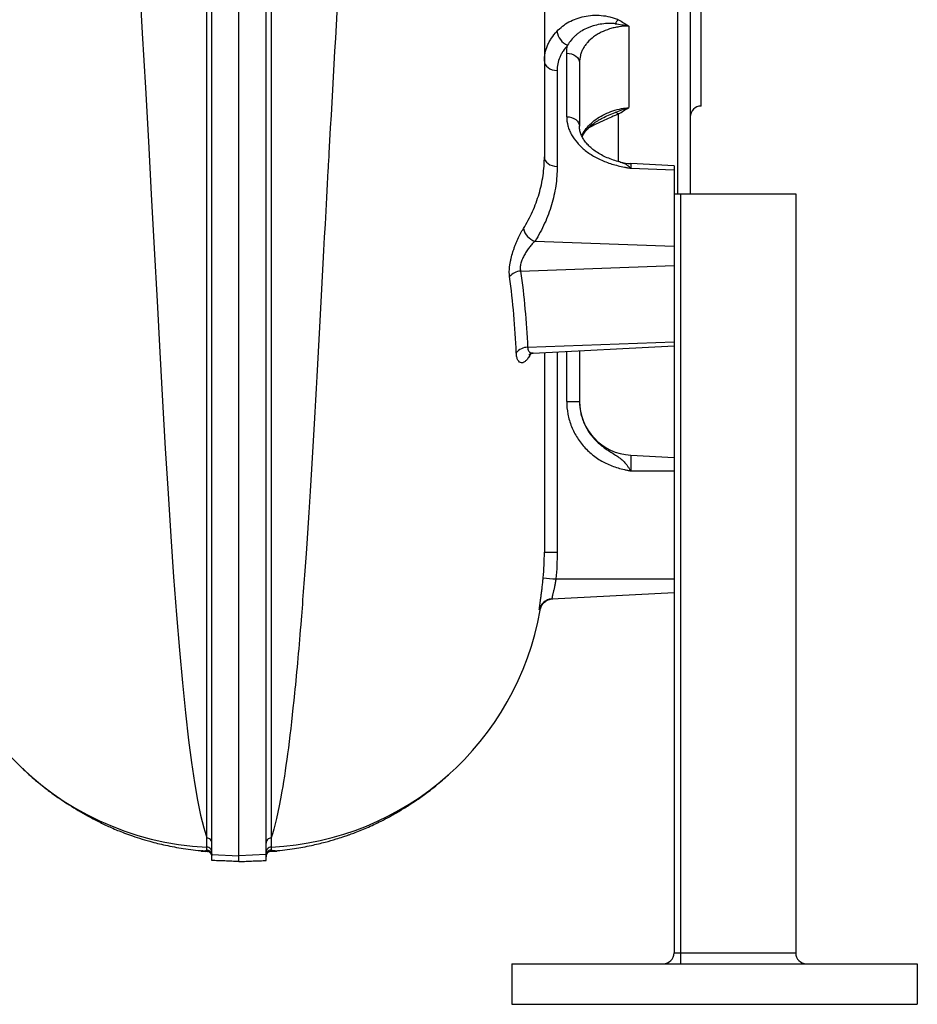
# Model space of a CAD drawing. Header units: millimetres. Extents: x 7 to 1926, y 9 to 1151.
# Tile 8 of 14: x 1594 to 1926, y 9 to 373. Entities that reach past the tile are written whole.
import ezdxf

# ---------------------------------------------------------------- set-up
doc = ezdxf.new("R2010")
doc.units = ezdxf.units.MM

msp = doc.modelspace()

# ---------------------------------------------------------------- linework, layer by layer
at = {"color": 8, "linetype": 'Continuous', "lineweight": 25}
for p, q in [((1837.83, 308.66), (1837.83, 766.47)), ((1815.78, 320.55), (1815.78, 338.17)), ((1820.35, 319.78), (1820.35, 318.07)), ((1793.13, 250.11), (1793.13, 175.93)), ((1796.66, 231.8), (1796.66, 250.29))]:
    msp.add_line(p, q, dxfattribs=at)
at = {"color": 7, "linetype": 'Continuous', "lineweight": 25}
for p, q in [((1842.4, 761.49), (1842.4, 308.66)), ((1846.4, 341.07), (1846.4, 711.07)), ((1819.65, 370.71), (1819.65, 340.54)), ((1796.66, 337.14), (1796.66, 360.68)), ((1801.4, 357.15), (1801.4, 333.61)), ((1793.13, 354.23), (1793.13, 318.73)), ((1836.4, 318.94), (1820.35, 319.78)), ((1820.35, 318.07), (1836.4, 317.48)), ((1836.4, 318.94), (1836.4, 317.48)), ((1836.4, 317.48), (1836.4, 308.66)), ((1836.4, 308.66), (1838.8, 308.66)), ((1836.4, 308.66), (1836.4, 27.66)), ((1838.8, 308.66), (1838.8, 27.66)), ((1838.8, 308.66), (1881.4, 308.66)), ((1881.4, 308.66), (1881.4, 27.66)), ((1784.95, 291.1), (1836.4, 289.19)), ((1779.58, 280.02), (1836.4, 282.12)), ((1782.19, 251.83), (1836.4, 253.84)), ((1784.3, 249.64), (1836.4, 252.37)), ((1801.4, 250.54), (1801.4, 231.8)), ((1796.66, 231.8), (1801.4, 231.8)), ((1820.35, 211.92), (1820.35, 206.07)), ((1820.35, 211.92), (1836.4, 211.07)), ((1820.35, 206.07), (1836.4, 206.07)), ((1788.4, 175.93), (1793.13, 175.93)), ((1792.69, 166.07), (1836.4, 166.07)), ((1791.19, 158.7), (1836.4, 161.07)), ((1786.83, 154.58), (1786.83, 154.58)), ((1661.41, 65.53), (1661.41, 65.18)), ((1663.4, 65.18), (1661.41, 65.18)), ((1661.9, 65.44), (1663.02, 65.27)), ((1665.4, 64.15), (1675.4, 63.63)), ((1685.4, 64.15), (1675.4, 63.63)), ((1689.38, 65.18), (1687.33, 65.18)), ((1687.84, 65.28), (1688.89, 65.44)), ((1689.38, 65.18), (1689.38, 65.53)), ((1836.4, 27.66), (1838.8, 27.66)), ((1838.8, 27.66), (1838.8, 23.66)), ((1838.8, 27.66), (1881.4, 27.66)), ((1776.4, 23.66), (1926.4, 23.66)), ((1776.4, 23.66), (1776.4, 8.66)), ((1926.4, 23.66), (1926.4, 8.66)), ((1776.4, 8.66), (1926.4, 8.66))]:
    msp.add_line(p, q, dxfattribs=at)
at = {"color": 8, "linetype": 'Continuous', "lineweight": 25, "flags": 128}
msp.add_lwpolyline([(1638.44, 388.6), (1639.62, 368.08), (1640.76, 347.86), (1641.87, 327.97), (1642.95, 308.44), (1644.03, 288.43), (1645.08, 268.94), (1646.12, 250.05), (1647.13, 231.83), (1648.14, 214.34), (1649.15, 197.64), (1650.17, 181.79), (1651.2, 166.84), (1652.25, 152.81), (1653.34, 139.74), (1654.46, 127.64), (1655.6, 116.53), (1656.77, 106.45), (1657.86, 98.12), (1658.96, 90.71), (1660.08, 84.22), (1661.2, 78.64), (1662.34, 73.98), (1663.48, 70.22), (1663.48, 70.22)], dxfattribs=at)
at = {"color": 7, "linetype": 'Continuous', "lineweight": 25, "flags": 128}
for points in [[(1788.4, 357.76), (1788.49, 357.09), (1788.75, 356.45), (1789.19, 355.85), (1789.77, 355.32), (1790.48, 354.88), (1791.3, 354.55), (1792.2, 354.33), (1793.13, 354.23)], [(1796.66, 360.68), (1797.6, 360.59), (1798.49, 360.36), (1799.31, 360.03), (1800.02, 359.59), (1800.61, 359.06), (1801.04, 358.46), (1801.31, 357.82), (1801.4, 357.15)], [(1796.66, 337.14), (1797.6, 337.04), (1798.49, 336.82), (1799.31, 336.49), (1800.02, 336.05), (1800.61, 335.52), (1801.04, 334.92), (1801.31, 334.28), (1801.4, 333.61)], [(1788.4, 322.26), (1788.49, 321.59), (1788.75, 320.95), (1789.19, 320.35), (1789.77, 319.82), (1790.48, 319.38), (1791.3, 319.05), (1792.2, 318.82), (1793.13, 318.73)]]:
    msp.add_lwpolyline(points, dxfattribs=at)
at = {"color": 7, "linetype": 'Continuous', "lineweight": 25}
for centre, radius, start, end in [((1822.74, 366.29), 9.7, 135.8572, 147.2111), ((1799.82, 369.85), 6.88, 189.2303, 245.7593), ((1846.4, 337.07), 4, 90, 180), ((1813.82, 335.61), 3.23, 52.6399, 76.306), ((1821.4, 339.76), 20, 255.8003, 267), ((1786.69, 297.04), 6.19, 192.1202, 253.6648), ((1780.04, 274.11), 5.93, 94.4825, 139.3791), ((1782.28, 246.29), 5.54, 90.9493, 140.4245), ((1821.4, 231.89), 20, 180, 267), ((1668.4, 172.73), 106, 180, 267.3463), ((1814.54, 419.71), 254.58, 264.0108, 265.0774), ((1791.45, 153.71), 5, 93.0003, 117.613), ((1682.4, 172.73), 106, 272.6537, 350.142), ((1832.4, 27.66), 4, 270, 0), ((1885.4, 27.66), 4, 180, 270)]:
    msp.add_arc(centre, radius, start, end, dxfattribs=at)
at = {"color": 8, "linetype": 'Continuous', "lineweight": 25}
msp.add_arc((1791.45, 153.71), 5, 117.6152, 169.1963, dxfattribs=at)
at = {"color": 7, "linetype": 'Continuous', "lineweight": 25}
for points, knots in [([(1663.48, 70.22), (1663.48, 71.18), (1663.48, 72.26), (1663.48, 74.65), (1663.48, 75.96), (1663.48, 80.21), (1663.48, 83.49), (1663.48, 90.95), (1663.48, 95.16), (1663.48, 102.22), (1663.48, 104.69), (1663.48, 108.59), (1663.47, 109.92), (1663.47, 112.64), (1663.47, 114.03), (1663.47, 121.15), (1663.47, 127.28), (1663.47, 137.14), (1663.47, 140.54), (1663.47, 145.8), (1663.47, 147.58), (1663.47, 151.2), (1663.47, 153.04), (1663.47, 162.35), (1663.47, 170.19), (1663.47, 182.53), (1663.47, 186.74), (1663.47, 193.2), (1663.47, 195.38), (1663.47, 199.78), (1663.47, 202.01), (1663.47, 222.18), (1663.47, 241.27), (1663.47, 271.6), (1663.47, 281.99), (1663.47, 298), (1663.47, 303.41), (1663.47, 311.63), (1663.47, 314.39), (1663.47, 319.94), (1663.47, 322.73), (1663.47, 336.69), (1663.47, 348.01), (1663.47, 370.9), (1663.47, 382.48), (1663.47, 405.91), (1663.47, 417.76), (1663.47, 432.75), (1663.47, 435.75), (1663.47, 441.78), (1663.47, 444.8), (1663.47, 453.84), (1663.47, 459.86), (1663.47, 471.89), (1663.47, 477.9), (1663.47, 486.91), (1663.47, 489.91), (1663.47, 495.91), (1663.47, 498.91), (1663.47, 513.9), (1663.47, 525.86), (1663.47, 543.77), (1663.47, 549.74), (1663.47, 558.67), (1663.47, 561.65), (1663.47, 567.58), (1663.47, 570.52), (1663.47, 585.19), (1663.47, 596.71), (1663.47, 619.3), (1663.47, 630.37), (1663.47, 646.65), (1663.47, 652.02), (1663.47, 659.99), (1663.47, 662.64), (1663.47, 667.89), (1663.47, 670.51), (1663.47, 683.5), (1663.47, 693.48), (1663.47, 712.65), (1663.47, 721.85), (1663.47, 739.45), (1663.47, 747.87), (1663.47, 757.89), (1663.47, 759.87), (1663.47, 762.8), (1663.47, 763.77), (1663.47, 765.7), (1663.47, 766.65), (1663.47, 771.38), (1663.47, 775.02), (1663.47, 785.55), (1663.47, 792.03), (1663.47, 803.97), (1663.47, 809.43), (1663.47, 816.82), (1663.47, 819.16), (1663.47, 821.91), (1663.47, 822.45), (1663.47, 823.52), (1663.47, 824.05), (1663.47, 825.59), (1663.47, 826.58), (1663.47, 831.35), (1663.47, 834.56), (1663.47, 839.78), (1663.47, 841.8), (1663.47, 844.64), (1663.47, 845.47), (1663.47, 845.68)], [0, 0, 0, 0, 0.015625, 0.015625, 0.03125, 0.03125, 0.0625, 0.0625, 0.09375, 0.09375, 0.109375, 0.109375, 0.117188, 0.117188, 0.125, 0.125, 0.15625, 0.15625, 0.171875, 0.171875, 0.179688, 0.179688, 0.1875, 0.1875, 0.21875, 0.21875, 0.234375, 0.234375, 0.242188, 0.242188, 0.25, 0.25, 0.3125, 0.3125, 0.34375, 0.34375, 0.359375, 0.359375, 0.367188, 0.367188, 0.375, 0.375, 0.40625, 0.40625, 0.4375, 0.4375, 0.46875, 0.46875, 0.476563, 0.476563, 0.484375, 0.484375, 0.5, 0.5, 0.515625, 0.515625, 0.523438, 0.523438, 0.53125, 0.53125, 0.5625, 0.5625, 0.578125, 0.578125, 0.585938, 0.585938, 0.59375, 0.59375, 0.625, 0.625, 0.65625, 0.65625, 0.671875, 0.671875, 0.679688, 0.679688, 0.6875, 0.6875, 0.71875, 0.71875, 0.75, 0.75, 0.78125, 0.78125, 0.789063, 0.789063, 0.792969, 0.792969, 0.796875, 0.796875, 0.8125, 0.8125, 0.84375, 0.84375, 0.875, 0.875, 0.890625, 0.890625, 0.894531, 0.894531, 0.898438, 0.898438, 0.90625, 0.90625, 0.9375, 0.9375, 0.96875, 0.96875, 1, 1, 1, 1]), ([(1687.32, 845.57), (1687.32, 845.2), (1687.32, 844.22), (1687.32, 841.09), (1687.32, 838.93), (1687.32, 833.45), (1687.32, 830.12), (1687.32, 825.21), (1687.32, 824.19), (1687.32, 822.07), (1687.32, 820.98), (1687.32, 817.59), (1687.32, 815.21), (1687.32, 807.66), (1687.32, 802.12), (1687.32, 790.02), (1687.32, 783.47), (1687.32, 772.84), (1687.32, 769.17), (1687.32, 764.41), (1687.32, 763.45), (1687.32, 761.51), (1687.32, 760.53), (1687.32, 757.58), (1687.32, 755.59), (1687.32, 745.51), (1687.32, 737.05), (1687.32, 719.38), (1687.32, 710.17), (1687.32, 690.97), (1687.32, 680.99), (1687.32, 669.3), (1687.32, 668), (1687.32, 665.38), (1687.32, 664.07), (1687.32, 660.13), (1687.32, 657.48), (1687.32, 649.51), (1687.32, 644.14), (1687.32, 627.88), (1687.32, 616.82), (1687.32, 594.29), (1687.32, 582.82), (1687.32, 568.21), (1687.32, 565.27), (1687.32, 560.85), (1687.32, 559.37), (1687.32, 556.41), (1687.32, 554.92), (1687.32, 547.5), (1687.32, 541.55), (1687.32, 523.7), (1687.32, 511.78), (1687.32, 496.87), (1687.32, 493.88), (1687.32, 487.91), (1687.32, 484.92), (1687.32, 475.96), (1687.32, 469.98), (1687.32, 458.02), (1687.32, 452.03), (1687.32, 443.05), (1687.32, 440.05), (1687.32, 434.06), (1687.32, 431.07), (1687.32, 416.15), (1687.32, 404.36), (1687.32, 381.06), (1687.32, 369.55), (1687.32, 346.81), (1687.32, 335.57), (1687.32, 321.71), (1687.32, 318.94), (1687.32, 313.43), (1687.32, 310.68), (1687.32, 302.5), (1687.32, 297.12), (1687.32, 281.19), (1687.32, 270.85), (1687.32, 250.76), (1687.32, 240.99), (1687.32, 222.04), (1687.32, 212.85), (1687.32, 201.73), (1687.32, 199.52), (1687.32, 195.15), (1687.32, 192.98), (1687.32, 186.55), (1687.32, 182.36), (1687.32, 170.09), (1687.32, 162.29), (1687.32, 151.18), (1687.32, 147.58), (1687.32, 140.59), (1687.32, 137.21), (1687.32, 127.39), (1687.32, 121.28), (1687.32, 112.78), (1687.32, 110.06), (1687.32, 104.85), (1687.32, 102.36), (1687.32, 95.27), (1687.32, 91.04), (1687.31, 85.41), (1687.31, 83.64), (1687.31, 81.16), (1687.31, 80.37), (1687.31, 78.83), (1687.31, 78.08), (1687.31, 75.95), (1687.31, 74.64), (1687.32, 72.85), (1687.32, 72.29), (1687.32, 71.48), (1687.32, 71.09), (1687.32, 70.65), (1687.32, 70.43), (1687.32, 70.33), (1687.32, 70.28), (1687.32, 70.25), (1687.32, 70.24), (1687.32, 70.22)], [0, 0, 0, 0, 0.03125, 0.03125, 0.0625, 0.0625, 0.09375, 0.09375, 0.101563, 0.101563, 0.109375, 0.109375, 0.125, 0.125, 0.15625, 0.15625, 0.1875, 0.1875, 0.203125, 0.203125, 0.207031, 0.207031, 0.210938, 0.210938, 0.21875, 0.21875, 0.25, 0.25, 0.28125, 0.28125, 0.3125, 0.3125, 0.316406, 0.316406, 0.320313, 0.320313, 0.328125, 0.328125, 0.34375, 0.34375, 0.375, 0.375, 0.40625, 0.40625, 0.414062, 0.414062, 0.417969, 0.417969, 0.421875, 0.421875, 0.4375, 0.4375, 0.46875, 0.46875, 0.476563, 0.476563, 0.484375, 0.484375, 0.5, 0.5, 0.515625, 0.515625, 0.523438, 0.523438, 0.53125, 0.53125, 0.5625, 0.5625, 0.59375, 0.59375, 0.625, 0.625, 0.632813, 0.632813, 0.640625, 0.640625, 0.65625, 0.65625, 0.6875, 0.6875, 0.71875, 0.71875, 0.75, 0.75, 0.757813, 0.757813, 0.765625, 0.765625, 0.78125, 0.78125, 0.8125, 0.8125, 0.828125, 0.828125, 0.84375, 0.84375, 0.875, 0.875, 0.890625, 0.890625, 0.90625, 0.90625, 0.9375, 0.9375, 0.953125, 0.953125, 0.960938, 0.960938, 0.96875, 0.96875, 0.984375, 0.984375, 0.992188, 0.992188, 0.996094, 0.998047, 0.999023, 0.999512, 0.999756, 0.999756, 1, 1, 1, 1]), ([(1760.62, 834.43), (1757.34, 834.71), (1753.17, 828.31), (1746.77, 804.4), (1740.79, 770.82), (1735.77, 726.28), (1730.37, 667.91), (1725.98, 610.38), (1721.3, 537.84), (1718.99, 500.3), (1716.43, 457.89), (1713.09, 401.88), (1709.92, 346.18), (1706.97, 292.57), (1704.15, 239.26), (1700.98, 185.49), (1698.24, 148.21), (1695.33, 115.84), (1692.9, 96.85), (1690, 79.88), (1688.66, 74.11), (1687.32, 70.22)], [0.0289559, 0.0289559, 0.0289559, 0.0289559, 0.1177428, 0.1428604, 0.2103782, 0.2935657, 0.3030135, 0.3956489, 0.4563006, 0.4882843, 0.4882843, 0.560176, 0.6263369, 0.6320677, 0.7039595, 0.7758512, 0.8075328, 0.8477429, 0.9196346, 0.9196346, 0.9788971, 0.9788971, 0.9788971, 0.9788971]), ([(1665.4, 64.15), (1665.4, 66.27), (1665.4, 69.76), (1665.4, 77.05), (1665.4, 79.82), (1665.4, 86.06), (1665.4, 89.53), (1665.4, 100.98), (1665.4, 109.99), (1665.4, 130.57), (1665.4, 142.13), (1665.4, 167.65), (1665.4, 181.63), (1665.4, 211.73), (1665.4, 227.85), (1665.4, 261.83), (1665.4, 279.7), (1665.4, 316.66), (1665.4, 335.75), (1665.4, 374.83), (1665.4, 394.82), (1665.4, 435.45), (1665.4, 456.07), (1665.4, 482.03), (1665.4, 487.24), (1665.4, 497.64), (1665.4, 502.83), (1665.4, 518.32), (1665.4, 528.58), (1665.4, 559.07), (1665.4, 579), (1665.4, 637), (1665.4, 673.29), (1665.4, 722.03), (1665.4, 737.32), (1665.4, 765.4), (1665.4, 778.17), (1665.4, 789.44), (1665.4, 789.44), (1665.4, 789.44), (1665.4, 789.44)], [0.0000014, 0.0000014, 0.0000014, 0.0000014, 0.0625, 0.0625, 0.09375, 0.09375, 0.125, 0.125, 0.1875, 0.1875, 0.25, 0.25, 0.3125, 0.3125, 0.375, 0.375, 0.4375, 0.4375, 0.5, 0.5, 0.5625, 0.5625, 0.625, 0.625, 0.640625, 0.640625, 0.65625, 0.65625, 0.6875, 0.6875, 0.75, 0.75, 0.875, 0.875, 0.9375, 0.9375, 1, 1, 1, 1.0000004, 1.0000004, 1.0000004, 1.0000004]), ([(1675.4, 63.63), (1675.4, 65.75), (1675.4, 69.24), (1675.4, 76.54), (1675.4, 79.32), (1675.4, 85.56), (1675.4, 89.04), (1675.4, 100.5), (1675.4, 109.53), (1675.4, 130.13), (1675.4, 141.71), (1675.4, 167.26), (1675.4, 181.25), (1675.4, 211.39), (1675.4, 227.53), (1675.4, 261.56), (1675.4, 279.44), (1675.4, 316.45), (1675.4, 335.57), (1675.4, 374.69), (1675.4, 394.71), (1675.4, 435.38), (1675.4, 456.03), (1675.4, 482.03), (1675.4, 487.24), (1675.4, 497.66), (1675.4, 502.85), (1675.4, 518.37), (1675.4, 528.64), (1675.4, 559.17), (1675.4, 579.13), (1675.4, 637.22), (1675.4, 673.56), (1675.4, 722.38), (1675.4, 737.68), (1675.4, 765.8), (1675.4, 778.59), (1675.4, 789.88)], [0, 0, 0, 0, 0.0625, 0.0625, 0.09375, 0.09375, 0.125, 0.125, 0.1875, 0.1875, 0.25, 0.25, 0.3125, 0.3125, 0.375, 0.375, 0.4375, 0.4375, 0.5, 0.5, 0.5625, 0.5625, 0.625, 0.625, 0.640625, 0.640625, 0.65625, 0.65625, 0.6875, 0.6875, 0.75, 0.75, 0.875, 0.875, 0.9375, 0.9375, 1, 1, 1, 1]), ([(1685.4, 64.15), (1685.4, 66.27), (1685.4, 69.76), (1685.4, 77.05), (1685.4, 79.82), (1685.4, 86.06), (1685.4, 89.53), (1685.4, 100.98), (1685.4, 109.99), (1685.4, 130.57), (1685.4, 142.13), (1685.4, 167.65), (1685.4, 181.63), (1685.4, 211.73), (1685.4, 227.85), (1685.4, 261.83), (1685.4, 279.7), (1685.4, 316.66), (1685.4, 335.75), (1685.4, 374.83), (1685.4, 394.82), (1685.4, 435.45), (1685.4, 456.07), (1685.4, 482.03), (1685.4, 487.24), (1685.4, 497.64), (1685.4, 502.83), (1685.4, 518.32), (1685.4, 528.58), (1685.4, 559.07), (1685.4, 579), (1685.4, 637), (1685.4, 673.29), (1685.4, 722.03), (1685.4, 737.32), (1685.4, 765.4), (1685.4, 778.17), (1685.4, 789.44)], [0, 0, 0, 0, 0.0624986, 0.0624986, 0.0937486, 0.0937486, 0.1249986, 0.1249986, 0.1874986, 0.1874986, 0.2499986, 0.2499986, 0.3124986, 0.3124986, 0.3749986, 0.3749986, 0.4374986, 0.4374986, 0.4999986, 0.4999986, 0.5624986, 0.5624986, 0.6249986, 0.6249986, 0.6406236, 0.6406236, 0.6562486, 0.6562486, 0.6874986, 0.6874986, 0.7499986, 0.7499986, 0.8749986, 0.8749986, 0.9374986, 0.9374986, 0.9999986, 0.9999986, 0.9999986, 0.9999986]), ([(1788.4, 493.81), (1788.4, 471.1), (1788.4, 427.82), (1788.4, 385.28), (1788.4, 350.54), (1788.4, 335.32), (1788.4, 322.26)], [0.4897943, 0.4897943, 0.4897943, 0.4897943, 0.560176, 0.6263369, 0.6320677, 0.6809949, 0.6809949, 0.6809949, 0.6809949]), ([(1793.03, 368.74), (1794.31, 370.11), (1795.8, 371.26), (1798.36, 372.67), (1799.27, 373.08), (1801.16, 373.77), (1802.13, 374.05), (1804.14, 374.46), (1805.18, 374.6), (1807.31, 374.73), (1808.38, 374.71), (1810.52, 374.53), (1811.59, 374.36), (1813.19, 373.98), (1813.72, 373.83), (1814.77, 373.48), (1815.28, 373.28), (1815.78, 373.05)], [0, 0, 0, 0, 0.25, 0.25, 0.375, 0.375, 0.5, 0.5, 0.625, 0.625, 0.75, 0.75, 0.875, 0.875, 0.9375, 0.9375, 1, 1, 1, 1]), ([(1788.4, 357.76), (1788.4, 358.74), (1788.5, 359.72), (1788.89, 361.63), (1789.18, 362.57), (1789.76, 363.96), (1789.98, 364.42), (1790.47, 365.33), (1790.74, 365.78), (1791.6, 367.09), (1792.27, 367.93), (1793.03, 368.74)], [0, 0, 0, 0, 0.25, 0.25, 0.5, 0.5, 0.625, 0.625, 0.75, 0.75, 1, 1, 1, 1]), ([(1814.59, 371.55), (1814.11, 371.6), (1813.64, 371.63), (1812.69, 371.65), (1812.21, 371.65), (1810.81, 371.59), (1809.9, 371.49), (1808.12, 371.19), (1807.25, 370.99), (1805.99, 370.6), (1805.58, 370.46), (1804.77, 370.16), (1804.37, 369.99), (1803.22, 369.46), (1802.5, 369.06), (1801.47, 368.4), (1801.14, 368.17), (1800.5, 367.68), (1800.19, 367.42), (1798.71, 366.1), (1797.74, 364.91), (1797, 363.57)], [0, 0, 0, 0, 0.0625, 0.0625, 0.125, 0.125, 0.25, 0.25, 0.375, 0.375, 0.4375, 0.4375, 0.5, 0.5, 0.625, 0.625, 0.6875, 0.6875, 0.75, 0.75, 1, 1, 1, 1]), ([(1819.65, 370.71), (1818.41, 370.7), (1817.19, 370.6), (1815.41, 370.32), (1814.81, 370.21), (1813.65, 369.95), (1813.08, 369.79), (1811.43, 369.28), (1810.38, 368.87), (1808.89, 368.13), (1808.41, 367.86), (1807.49, 367.3), (1807.05, 367.01), (1805.81, 366.08), (1805.06, 365.4), (1804.08, 364.3), (1803.78, 363.92), (1803.23, 363.15), (1802.73, 362.36), (1802.34, 361.53), (1802, 360.68), (1801.85, 360.25), (1801.51, 358.94), (1801.4, 358.05), (1801.4, 357.15)], [0, 0, 0, 0, 0.125, 0.125, 0.1875, 0.1875, 0.25, 0.25, 0.375, 0.375, 0.4375, 0.4375, 0.5, 0.5, 0.625, 0.625, 0.6875, 0.6875, 0.75, 0.8125, 0.8125, 0.875, 0.875, 1, 1, 1, 1]), ([(1814.59, 371.55), (1815.43, 371.46), (1816.27, 371.34), (1817.95, 371.07), (1818.8, 370.9), (1819.65, 370.71)], [0, 0, 0, 0, 0.5, 0.5, 1, 1, 1, 1]), ([(1797, 363.57), (1796.36, 362.89), (1795.81, 362.17), (1795.08, 361.05), (1794.86, 360.67), (1794.46, 359.9), (1794.27, 359.51), (1793.79, 358.32), (1793.54, 357.52), (1793.22, 355.89), (1793.13, 355.07), (1793.13, 354.23)], [0, 0, 0, 0, 0.25, 0.25, 0.375, 0.375, 0.5, 0.5, 0.75, 0.75, 1, 1, 1, 1]), ([(1814.59, 338.74), (1815.43, 339.09), (1816.27, 339.41), (1817.95, 340.01), (1818.8, 340.29), (1819.65, 340.54)], [0, 0, 0, 0, 0.5, 0.5, 1, 1, 1, 1]), ([(1796.66, 337.14), (1796.66, 336.01), (1796.81, 334.89), (1797.26, 333.22), (1797.44, 332.67), (1797.89, 331.57), (1798.15, 331.02), (1799.04, 329.42), (1799.76, 328.39), (1801.03, 326.93), (1801.49, 326.45), (1802.47, 325.52), (1803, 325.07), (1804.63, 323.79), (1805.81, 323), (1807.74, 321.94), (1808.41, 321.6), (1809.78, 320.96), (1810.48, 320.67), (1811.92, 320.12), (1812.66, 319.87), (1814.15, 319.41), (1814.91, 319.2), (1816.44, 318.82), (1817.22, 318.65), (1818.39, 318.42), (1818.78, 318.35), (1819.37, 318.24), (1819.56, 318.21), (1819.96, 318.14), (1820.16, 318.1), (1820.35, 318.07)], [0, 0, 0, 0, 0.125, 0.125, 0.1875, 0.1875, 0.25, 0.25, 0.375, 0.375, 0.4375, 0.4375, 0.5, 0.5, 0.625, 0.625, 0.6875, 0.6875, 0.75, 0.75, 0.8125, 0.8125, 0.875, 0.875, 0.9375, 0.9375, 0.96875, 0.96875, 0.984375, 0.984375, 1, 1, 1, 1]), ([(1802.37, 329.74), (1802.54, 330.07), (1802.94, 330.86), (1803.9, 332.14), (1805.21, 333.51), (1806.78, 334.79), (1808.33, 335.83), (1809.42, 336.38), (1809.84, 336.59)], [0, 0, 0, 0, 0.1314348, 0.3222531, 0.511777, 0.7005926, 0.8827709, 1, 1, 1, 1]), ([(1816.45, 320.4), (1816.21, 320.45), (1815.15, 320.69), (1813.33, 321.29), (1811.07, 322.18), (1808.99, 323.24), (1807.14, 324.42), (1805.54, 325.69), (1804.2, 327.02), (1803.11, 328.41), (1802.29, 329.81), (1801.73, 331.22), (1801.43, 332.5), (1801.43, 333.29), (1801.43, 333.61)], [0, 0, 0, 0, 0.026871, 0.117002, 0.211011, 0.301681, 0.391335, 0.480849, 0.567575, 0.656639, 0.746899, 0.836281, 0.9333, 1, 1, 1, 1]), ([(1780.64, 295.74), (1781.92, 297.81), (1783.05, 299.92), (1784.98, 304.2), (1785.78, 306.38), (1786.76, 309.71), (1787.04, 310.83), (1787.53, 313.08), (1787.74, 314.22), (1788.07, 316.5), (1788.19, 317.65), (1788.31, 319.37), (1788.35, 319.95), (1788.38, 320.81), (1788.39, 321.24), (1788.39, 321.68), (1788.4, 321.97), (1788.4, 322.11), (1788.4, 322.26)], [0, 0, 0, 0, 0.25, 0.25, 0.5, 0.5, 0.625, 0.625, 0.75, 0.75, 0.875, 0.875, 0.9375, 0.9375, 0.96875, 0.984375, 0.984375, 1, 1, 1, 1]), ([(1793.13, 318.73), (1793.13, 316.32), (1792.96, 313.92), (1792.44, 310.35), (1792.22, 309.17), (1791.71, 306.82), (1791.41, 305.66), (1790.38, 302.19), (1789.53, 299.92), (1787.49, 295.45), (1786.31, 293.26), (1784.95, 291.1)], [0, 0, 0, 0, 0.25, 0.25, 0.375, 0.375, 0.5, 0.5, 0.75, 0.75, 1, 1, 1, 1]), ([(1775.54, 277.97), (1775.46, 278.58), (1775.42, 279.24), (1775.44, 280.32), (1775.46, 280.69), (1775.52, 281.45), (1775.57, 281.84), (1775.68, 282.63), (1775.74, 283.03), (1775.89, 283.84), (1775.98, 284.25), (1776.27, 285.5), (1776.5, 286.32), (1776.89, 287.55), (1777.03, 287.96), (1777.31, 288.77), (1777.46, 289.17), (1777.77, 289.96), (1777.92, 290.35), (1778.24, 291.11), (1778.41, 291.48), (1778.91, 292.59), (1779.25, 293.28), (1779.77, 294.25), (1779.94, 294.57), (1780.29, 295.17), (1780.46, 295.46), (1780.64, 295.74)], [0, 0, 0, 0, 0.125, 0.125, 0.1875, 0.1875, 0.25, 0.25, 0.3125, 0.3125, 0.375, 0.375, 0.5, 0.5, 0.5625, 0.5625, 0.625, 0.625, 0.6875, 0.6875, 0.75, 0.75, 0.875, 0.875, 0.9375, 0.9375, 1, 1, 1, 1]), ([(1784.95, 291.1), (1784.61, 290.78), (1784.27, 290.43), (1783.59, 289.68), (1783.25, 289.28), (1782.75, 288.64), (1782.58, 288.42), (1782.26, 287.98), (1782.1, 287.75), (1781.78, 287.28), (1781.63, 287.05), (1781.33, 286.56), (1781.18, 286.31), (1780.76, 285.55), (1780.5, 285.03), (1780.16, 284.24), (1780.06, 283.97), (1779.87, 283.43), (1779.79, 283.17), (1779.65, 282.64), (1779.6, 282.38), (1779.51, 281.86), (1779.48, 281.61), (1779.46, 281.12), (1779.46, 280.89), (1779.5, 280.44), (1779.53, 280.22), (1779.58, 280.02)], [0, 0, 0, 0, 0.125, 0.125, 0.25, 0.25, 0.3125, 0.3125, 0.375, 0.375, 0.4375, 0.4375, 0.5, 0.5, 0.625, 0.625, 0.6875, 0.6875, 0.75, 0.75, 0.8125, 0.8125, 0.875, 0.875, 0.9375, 0.9375, 1, 1, 1, 1]), ([(1778.01, 249.82), (1777.8, 254.51), (1777.5, 259.21), (1776.7, 268.6), (1776.19, 273.28), (1775.54, 277.97)], [0, 0, 0, 0, 0.5, 0.5, 1, 1, 1, 1]), ([(1779.58, 280.02), (1780.26, 275.34), (1780.8, 270.65), (1781.65, 261.25), (1781.97, 256.55), (1782.19, 251.83)], [0, 0, 0, 0, 0.5, 0.5, 1, 1, 1, 1]), ([(1783.4, 249.62), (1783.13, 249.04), (1782.85, 248.53), (1782.42, 247.86), (1782.27, 247.66), (1781.98, 247.28), (1781.83, 247.11), (1781.38, 246.66), (1781.09, 246.43), (1780.66, 246.2), (1780.52, 246.15), (1780.24, 246.07), (1780.1, 246.06), (1779.7, 246.06), (1779.46, 246.15), (1779, 246.47), (1778.8, 246.72), (1778.45, 247.35), (1778.31, 247.74), (1778.15, 248.44), (1778.11, 248.69), (1778.04, 249.23), (1778.02, 249.52), (1778.01, 249.82)], [0, 0, 0, 0, 0.125, 0.125, 0.1875, 0.1875, 0.25, 0.25, 0.375, 0.375, 0.4375, 0.4375, 0.5, 0.5, 0.625, 0.625, 0.75, 0.75, 0.875, 0.875, 0.9375, 0.9375, 1, 1, 1, 1]), ([(1782.69, 249.12), (1782.7, 249.13), (1782.72, 249.15), (1783.05, 249.36), (1783.6, 249.58), (1784.08, 249.61), (1784.3, 249.62)], [0, 0, 0, 0, 0.247319, 0.513962, 0.785436, 1, 1, 1, 1]), ([(1788.4, 249.86), (1788.4, 248.17), (1788.4, 242.26), (1788.4, 232.98), (1788.4, 222.04), (1788.4, 212.07), (1788.4, 203.23), (1788.4, 195.54), (1788.4, 188.98), (1788.4, 183.53), (1788.4, 179.04), (1788.4, 176.96), (1788.4, 175.93)], [0, 0, 0, 0, 0.043845, 0.153333, 0.262804, 0.372321, 0.48195, 0.58547, 0.689225, 0.793247, 0.896843, 1, 1, 1, 1]), ([(1796.66, 231.8), (1796.66, 230.2), (1796.81, 228.62), (1797.26, 226.29), (1797.44, 225.52), (1797.89, 223.99), (1798.15, 223.22), (1799.04, 221), (1799.76, 219.59), (1801.03, 217.59), (1801.49, 216.94), (1802.47, 215.67), (1803, 215.06), (1804.63, 213.33), (1805.81, 212.28), (1807.74, 210.88), (1808.41, 210.43), (1809.78, 209.61), (1810.48, 209.23), (1811.92, 208.53), (1812.66, 208.22), (1814.15, 207.64), (1814.91, 207.39), (1816.44, 206.93), (1817.22, 206.73), (1818.39, 206.46), (1818.78, 206.38), (1819.37, 206.26), (1819.56, 206.22), (1819.96, 206.15), (1820.16, 206.11), (1820.35, 206.07)], [0, 0, 0, 0, 0.125, 0.125, 0.1875, 0.1875, 0.25, 0.25, 0.375, 0.375, 0.4375, 0.4375, 0.5, 0.5, 0.625, 0.625, 0.6875, 0.6875, 0.75, 0.75, 0.8125, 0.8125, 0.875, 0.875, 0.9375, 0.9375, 0.96875, 0.96875, 0.984375, 0.984375, 1, 1, 1, 1]), ([(1801.4, 231.8), (1801.4, 230.38), (1801.54, 228.99), (1801.98, 226.93), (1802.16, 226.25), (1802.48, 225.24), (1802.6, 224.91), (1802.85, 224.25), (1802.99, 223.92), (1803.7, 222.32), (1804.39, 221.1), (1805.62, 219.38), (1806.06, 218.82), (1806.98, 217.76), (1807.47, 217.25), (1808.48, 216.29), (1809.01, 215.83), (1810.11, 214.96), (1810.68, 214.54), (1811.83, 213.75), (1812.42, 213.37), (1813.59, 212.64), (1814.18, 212.28), (1815.32, 211.54), (1815.87, 211.16), (1816.92, 210.34), (1817.42, 209.89), (1818.34, 208.92), (1818.76, 208.4), (1819.38, 207.56), (1819.58, 207.27), (1819.87, 206.82), (1819.97, 206.67), (1820.11, 206.45), (1820.16, 206.37), (1820.26, 206.22), (1820.3, 206.15), (1820.35, 206.07)], [0, 0, 0, 0, 0.125, 0.125, 0.1875, 0.1875, 0.21875, 0.21875, 0.25, 0.25, 0.375, 0.375, 0.4375, 0.4375, 0.5, 0.5, 0.5625, 0.5625, 0.625, 0.625, 0.6875, 0.6875, 0.75, 0.75, 0.8125, 0.8125, 0.875, 0.875, 0.9375, 0.9375, 0.96875, 0.96875, 0.984375, 0.984375, 0.992187, 0.992187, 1, 1, 1, 1]), ([(1787.97, 166.52), (1788.11, 168.09), (1788.22, 169.65), (1788.36, 172.79), (1788.4, 174.36), (1788.4, 175.93)], [0, 0, 0, 0, 0.5, 0.5, 1, 1, 1, 1]), ([(1786.57, 155.31), (1786.62, 155.71), (1786.7, 156.27), (1786.83, 157.18), (1786.85, 157.37), (1786.91, 157.77), (1786.94, 157.98), (1787.03, 158.63), (1787.1, 159.09), (1787.2, 159.83), (1787.23, 160.09), (1787.31, 160.62), (1787.34, 160.88), (1787.45, 161.7), (1787.52, 162.27), (1787.66, 163.44), (1787.73, 164.05), (1787.85, 165.28), (1787.92, 165.9), (1787.97, 166.52)], [0, 0, 0, 0, 0.25, 0.25, 0.3125, 0.3125, 0.375, 0.375, 0.5, 0.5, 0.5625, 0.5625, 0.625, 0.625, 0.75, 0.75, 0.875, 0.875, 1, 1, 1, 1]), ([(1792.69, 166.07), (1792.62, 165.59), (1792.53, 165.11), (1792.41, 164.41), (1792.36, 164.17), (1792.27, 163.71), (1792.22, 163.49), (1792.09, 162.83), (1791.99, 162.41), (1791.81, 161.6), (1791.72, 161.23), (1791.6, 160.72), (1791.56, 160.56), (1791.48, 160.25), (1791.45, 160.1), (1791.35, 159.69), (1791.3, 159.46), (1791.24, 159.18), (1791.22, 159.1), (1791.19, 158.95), (1791.18, 158.89), (1791.17, 158.75), (1791.17, 158.7), (1791.19, 158.7)], [0, 0, 0, 0, 0.125, 0.125, 0.1875, 0.1875, 0.25, 0.25, 0.375, 0.375, 0.5, 0.5, 0.5625, 0.5625, 0.625, 0.625, 0.75, 0.75, 0.8125, 0.8125, 0.875, 0.875, 1, 1, 1, 1]), ([(1786.83, 154.58), (1786.93, 155.14), (1787.11, 155.67), (1787.67, 156.66), (1788.02, 157.09), (1788.86, 157.84), (1789.34, 158.14), (1790.12, 158.46), (1790.39, 158.55), (1790.94, 158.67), (1791.22, 158.71), (1791.5, 158.72)], [0, 0, 0, 0, 0.25, 0.25, 0.5, 0.5, 0.75, 0.75, 0.875, 0.875, 1, 1, 1, 1]), ([(1786.84, 154.56), (1786.85, 154.56), (1786.85, 154.57), (1786.85, 154.57), (1786.84, 154.58), (1786.83, 154.58)], [0, 0, 0, 0, 0.5, 0.5, 1, 1, 1, 1]), ([(1595.46, 95.87), (1595.98, 95.35), (1598.09, 93.25), (1601.56, 90.35), (1605.66, 87.15), (1609.16, 84.67), (1612.49, 82.49), (1615.95, 80.38), (1618.93, 78.67), (1621.44, 77.31), (1623.51, 76.24), (1625.6, 75.21), (1627.66, 74.25), (1629.76, 73.33), (1632.39, 72.26), (1635.31, 71.19), (1638.7, 70.05), (1643.05, 68.77), (1648.47, 67.44), (1655.04, 66.19), (1659.64, 65.69), (1662.05, 65.43)], [0, 0, 0, 0, 0.028625, 0.116093, 0.176968, 0.23384, 0.286889, 0.337604, 0.38849, 0.420164, 0.453254, 0.488176, 0.525278, 0.564918, 0.601278, 0.641993, 0.687835, 0.739211, 0.816515, 0.903674, 1, 1, 1, 1]), ([(1688.74, 65.43), (1691.15, 65.69), (1695.66, 66.18), (1701.86, 67.35), (1706.99, 68.57), (1710.84, 69.67), (1713.53, 70.52), (1715.21, 71.09), (1716.41, 71.51), (1717.39, 71.87), (1718.87, 72.42), (1720.92, 73.23), (1723.5, 74.32), (1726, 75.48), (1728.75, 76.84), (1731.96, 78.55), (1735.46, 80.58), (1739.26, 82.96), (1743.83, 86.1), (1748.7, 89.79), (1751.98, 92.75), (1753.48, 94.11)], [0, 0, 0, 0, 0.100326, 0.187712, 0.260784, 0.318484, 0.353057, 0.377032, 0.391665, 0.405074, 0.418685, 0.454458, 0.494336, 0.539735, 0.589076, 0.641029, 0.696627, 0.756755, 0.822143, 0.918464, 1, 1, 1, 1]), ([(1665.4, 68.25), (1665.4, 68.5), (1665.35, 68.75), (1665.16, 69.22), (1665.02, 69.43), (1664.66, 69.8), (1664.45, 69.95), (1663.98, 70.15), (1663.73, 70.21), (1663.48, 70.22)], [0, 0, 0, 0, 0.25, 0.25, 0.5, 0.5, 0.75, 0.75, 1, 1, 1, 1]), ([(1687.32, 70.22), (1687.06, 70.21), (1686.81, 70.15), (1686.34, 69.95), (1686.13, 69.8), (1685.78, 69.43), (1685.64, 69.22), (1685.45, 68.75), (1685.4, 68.5), (1685.4, 68.25)], [0, 0, 0, 0, 0.25, 0.25, 0.5, 0.5, 0.75, 0.75, 1, 1, 1, 1]), ([(1662.05, 65.48), (1662.25, 65.46), (1662.74, 65.42), (1663.23, 65.63), (1663.52, 65.76)], [0, 0, 0, 0, 0.4167108, 1, 1, 1, 1]), ([(1665.4, 64.86), (1665.4, 65.11), (1665.35, 65.36), (1665.16, 65.83), (1665.02, 66.05), (1664.67, 66.41), (1664.46, 66.56), (1663.99, 66.77), (1663.74, 66.83), (1663.49, 66.85)], [0, 0, 0, 0, 0.25, 0.25, 0.5, 0.5, 0.75, 0.75, 1, 1, 1, 1]), ([(1663.52, 65.76), (1663.51, 65.89), (1663.51, 66.04), (1663.5, 66.32), (1663.5, 66.41), (1663.49, 66.62), (1663.49, 66.73), (1663.49, 66.85)], [0, 0, 0, 0, 0.5, 0.5, 0.75, 0.75, 1, 1, 1, 1]), ([(1663.59, 65.77), (1663.58, 65.77), (1663.58, 65.77), (1663.58, 65.77), (1663.58, 65.77), (1663.57, 65.77), (1663.57, 65.77), (1663.56, 65.77), (1663.56, 65.77), (1663.55, 65.77), (1663.54, 65.77), (1663.53, 65.77), (1663.53, 65.76), (1663.52, 65.76)], [0, 0, 0, 0, 0.03125, 0.03125, 0.0625, 0.0625, 0.125, 0.125, 0.25, 0.25, 0.5, 0.5, 1, 1, 1, 1]), ([(1663.59, 65.77), (1663.84, 65.75), (1664.07, 65.68), (1664.4, 65.52), (1664.51, 65.45), (1664.7, 65.3), (1664.8, 65.22), (1664.96, 65.04), (1665.03, 64.94), (1665.16, 64.73), (1665.22, 64.62), (1665.31, 64.39), (1665.34, 64.27), (1665.39, 64.03), (1665.4, 63.91), (1665.4, 63.79)], [0, 0, 0, 0, 0.25, 0.25, 0.375, 0.375, 0.5, 0.5, 0.625, 0.625, 0.75, 0.75, 0.875, 0.875, 1, 1, 1, 1]), ([(1687.3, 66.85), (1687.05, 66.83), (1686.8, 66.77), (1686.34, 66.56), (1686.13, 66.42), (1685.78, 66.05), (1685.64, 65.83), (1685.45, 65.36), (1685.4, 65.11), (1685.4, 64.86)], [0, 0, 0, 0, 0.25, 0.25, 0.5, 0.5, 0.75, 0.75, 1, 1, 1, 1]), ([(1687.2, 65.77), (1686.96, 65.75), (1686.72, 65.68), (1686.39, 65.51), (1686.28, 65.45), (1686.09, 65.3), (1686, 65.22), (1685.83, 65.04), (1685.76, 64.94), (1685.63, 64.73), (1685.57, 64.62), (1685.49, 64.39), (1685.45, 64.27), (1685.41, 64.03), (1685.4, 63.91), (1685.4, 63.78)], [0, 0, 0, 0, 0.25, 0.25, 0.375, 0.375, 0.5, 0.5, 0.625, 0.625, 0.75, 0.75, 0.875, 0.875, 1, 1, 1, 1]), ([(1687.27, 65.76), (1687.27, 65.76), (1687.27, 65.76), (1687.26, 65.76), (1687.26, 65.77), (1687.25, 65.77), (1687.25, 65.77), (1687.25, 65.77), (1687.25, 65.77), (1687.24, 65.77), (1687.24, 65.77), (1687.24, 65.77), (1687.23, 65.77), (1687.23, 65.77), (1687.23, 65.77), (1687.23, 65.77), (1687.23, 65.77), (1687.23, 65.77), (1687.22, 65.77), (1687.22, 65.77), (1687.22, 65.77), (1687.22, 65.77), (1687.22, 65.77), (1687.22, 65.77), (1687.22, 65.77), (1687.22, 65.77), (1687.21, 65.77), (1687.21, 65.77), (1687.21, 65.77), (1687.21, 65.77), (1687.21, 65.77), (1687.21, 65.77), (1687.21, 65.77), (1687.21, 65.77), (1687.21, 65.77), (1687.21, 65.77), (1687.21, 65.77), (1687.2, 65.77), (1687.2, 65.77), (1687.2, 65.77)], [0, 0, 0, 0, 0.0001584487, 0.0001584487, 0.0001584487, 0.0002646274, 0.0002646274, 0.0002646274, 0.0003358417, 0.0003358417, 0.0003358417, 0.0003836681, 0.0003836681, 0.0003836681, 0.0004158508, 0.0004158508, 0.0004158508, 0.0004375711, 0.0004375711, 0.0004375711, 0.0004522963, 0.0004522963, 0.0004522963, 0.0004623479, 0.0004623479, 0.0004623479, 0.0004692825, 0.0004692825, 0.0004692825, 0.0004764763, 0.0004764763, 0.0004764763, 0.000479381, 0.000479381, 0.000479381, 0.0004818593, 0.0004818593, 0.0004818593, 0.000483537, 0.000483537, 0.000483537, 0.000483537]), ([(1687.3, 66.85), (1687.3, 66.73), (1687.3, 66.62), (1687.29, 66.41), (1687.29, 66.31), (1687.28, 66.04), (1687.28, 65.89), (1687.27, 65.76)], [0, 0, 0, 0, 0.25, 0.25, 0.5, 0.5, 1, 1, 1, 1]), ([(1688.74, 65.48), (1688.54, 65.46), (1688.05, 65.42), (1687.56, 65.63), (1687.27, 65.76)], [0, 0, 0, 0, 0.414935, 1, 1, 1, 1]), ([(1663.67, 65.19), (1663.13, 65.26), (1662.68, 65.32), (1662.15, 65.4), (1662, 65.42), (1661.75, 65.46), (1661.65, 65.48), (1661.58, 65.49)], [0, 0, 0, 0, 0.5, 0.5, 0.75, 0.75, 1, 1, 1, 1]), ([(1665.4, 63.28), (1665.4, 63.4), (1665.39, 63.52), (1665.34, 63.76), (1665.31, 63.87), (1665.18, 64.2), (1665.06, 64.4), (1664.85, 64.64), (1664.78, 64.72), (1664.62, 64.85), (1664.54, 64.91), (1664.29, 65.06), (1664.12, 65.13), (1663.95, 65.18)], [0, 0, 0, 0, 0.125, 0.125, 0.25, 0.25, 0.5, 0.5, 0.625, 0.625, 0.75, 0.75, 1, 1, 1, 1]), ([(1665.4, 61.87), (1665.4, 61.9), (1665.4, 61.94), (1665.4, 62.16), (1665.4, 62.43), (1665.4, 63.15), (1665.4, 63.64), (1665.4, 64.15)], [0.9305863, 0.9305863, 0.9305863, 0.9305863, 0.9375, 0.9375, 0.96875, 0.96875, 0.99999724, 0.99999724, 0.99999724, 0.99999724]), ([(1675.4, 61.45), (1675.4, 61.45), (1675.4, 61.45), (1675.4, 61.63), (1675.4, 61.9), (1675.4, 62.63), (1675.4, 63.12), (1675.4, 63.63)], [0.93720925, 0.93720925, 0.93720925, 0.93720925, 0.9375, 0.9375, 0.96875, 0.96875, 1, 1, 1, 1]), ([(1686.85, 65.18), (1686.67, 65.13), (1686.5, 65.06), (1686.17, 64.86), (1686.01, 64.73), (1685.8, 64.48), (1685.74, 64.39), (1685.62, 64.2), (1685.57, 64.1), (1685.49, 63.88), (1685.45, 63.76), (1685.41, 63.52), (1685.4, 63.4), (1685.4, 63.28)], [0, 0, 0, 0, 0.25, 0.25, 0.5, 0.5, 0.625, 0.625, 0.75, 0.75, 0.875, 0.875, 1, 1, 1, 1]), ([(1685.4, 61.87), (1685.4, 61.9), (1685.4, 61.94), (1685.4, 62.16), (1685.4, 62.43), (1685.4, 63.15), (1685.4, 63.64), (1685.4, 64.15)], [0.9305863, 0.9305863, 0.9305863, 0.9305863, 0.9375, 0.9375, 0.96875, 0.96875, 0.99999724, 0.99999724, 0.99999724, 0.99999724]), ([(1687.84, 65.28), (1687.8, 65.28), (1687.62, 65.25), (1687.35, 65.22), (1687.12, 65.19)], [0, 0, 0, 0, 0.177868, 1, 1, 1, 1]), ([(1675.4, 61.45), (1674.5, 61.5), (1673.6, 61.54), (1672.27, 61.6), (1671.83, 61.62), (1670.96, 61.66), (1670.54, 61.68), (1669.28, 61.73), (1668.46, 61.76), (1667.27, 61.81), (1666.88, 61.82), (1666.12, 61.85), (1665.75, 61.86), (1665.4, 61.87)], [0, 0, 0, 0, 0.25, 0.25, 0.375, 0.375, 0.5, 0.5, 0.75, 0.75, 0.875, 0.875, 1, 1, 1, 1]), ([(1675.4, 61.45), (1676.3, 61.5), (1677.19, 61.54), (1678.52, 61.6), (1678.96, 61.62), (1679.83, 61.66), (1680.26, 61.68), (1681.52, 61.73), (1682.33, 61.76), (1683.52, 61.81), (1683.91, 61.82), (1684.67, 61.85), (1685.04, 61.86), (1685.4, 61.87)], [0, 0, 0, 0, 0.25, 0.25, 0.375, 0.375, 0.5, 0.5, 0.75, 0.75, 0.875, 0.875, 1, 1, 1, 1])]:
    msp.add_open_spline(points, degree=3, knots=knots, dxfattribs=at)
for points in [[(1815.78, 373.05), (1817.11, 372.3), (1818.39, 371.51), (1819.65, 370.71)], [(1796.66, 360.68), (1796.66, 361.66), (1796.77, 362.62), (1797, 363.57)], [(1815.78, 338.17), (1817.11, 338.93), (1818.39, 339.73), (1819.65, 340.54)], [(1793.13, 175.93), (1793.13, 172.64), (1792.99, 169.35), (1792.69, 166.07)], [(1786.83, 154.58), (1786.78, 154.6), (1786.68, 154.62), (1786.54, 154.65)], [(1663.49, 66.85), (1663.48, 67.73), (1663.48, 68.86), (1663.47, 70.22)], [(1687.32, 70.22), (1687.32, 68.86), (1687.31, 67.73), (1687.3, 66.85)], [(1663.67, 65.19), (1663.65, 65.25), (1663.63, 65.45), (1663.59, 65.77)], [(1687.2, 65.77), (1687.17, 65.45), (1687.14, 65.25), (1687.12, 65.19)], [(1663.67, 65.19), (1663.69, 65.19), (1663.72, 65.18), (1663.74, 65.18)], [(1663.95, 65.18), (1663.87, 65.18), (1663.8, 65.18), (1663.74, 65.18)], [(1687.05, 65.18), (1686.99, 65.18), (1686.92, 65.18), (1686.85, 65.18)], [(1687.05, 65.18), (1687.08, 65.18), (1687.1, 65.19), (1687.12, 65.19)]]:
    msp.add_open_spline(points, degree=3, dxfattribs=at)
at = {"color": 8, "linetype": 'Continuous', "lineweight": 25}
for points, knots in [([(1802.29, 329.92), (1802.36, 330.14), (1802.69, 331.11), (1803.84, 332.78), (1805.68, 334.81), (1808.02, 336.62), (1810.71, 338.14), (1813.72, 339.35), (1816.73, 340.16), (1818.75, 340.42), (1819.65, 340.54)], [0, 0, 0, 0, 0.039534, 0.17915, 0.32285, 0.461889, 0.605011, 0.743551, 0.88614, 1, 1, 1, 1]), ([(1815.78, 338.17), (1814.96, 337.79), (1813.3, 337.02), (1810.47, 335.79), (1807.56, 334.43), (1805.59, 333.37), (1804.66, 332.88)], [0, 0, 0, 0, 0.231443, 0.463218, 0.74678, 1, 1, 1, 1]), ([(1809.83, 336.61), (1810.59, 336.98), (1812.15, 337.74), (1813.76, 338.4), (1814.59, 338.74)], [0, 0, 0, 0, 0.484166, 1, 1, 1, 1]), ([(1816.44, 320.36), (1816.64, 320.32), (1817.35, 320.17), (1818.36, 319.76), (1819.45, 319.04), (1820.08, 318.38), (1820.34, 318.08), (1820.35, 318.07)], [0, 0, 0, 0, 0.118998, 0.437009, 0.763193, 0.994796, 1, 1, 1, 1]), ([(1782.19, 251.83), (1782.22, 251.57), (1782.32, 250.8), (1782.72, 250.22), (1783.38, 249.71), (1783.88, 249.72), (1784.3, 249.72)], [0, 0, 0, 0, 0.174866, 0.5278, 0.6088079, 1, 1, 1, 1]), ([(1786.54, 154.65), (1786.53, 154.65), (1786.52, 154.71), (1786.53, 154.93), (1786.55, 155.09), (1786.57, 155.31)], [0, 0, 0, 0, 0.5, 0.5, 1, 1, 1, 1])]:
    msp.add_open_spline(points, degree=3, knots=knots, dxfattribs=at)

doc.saveas('drawing.dxf')
